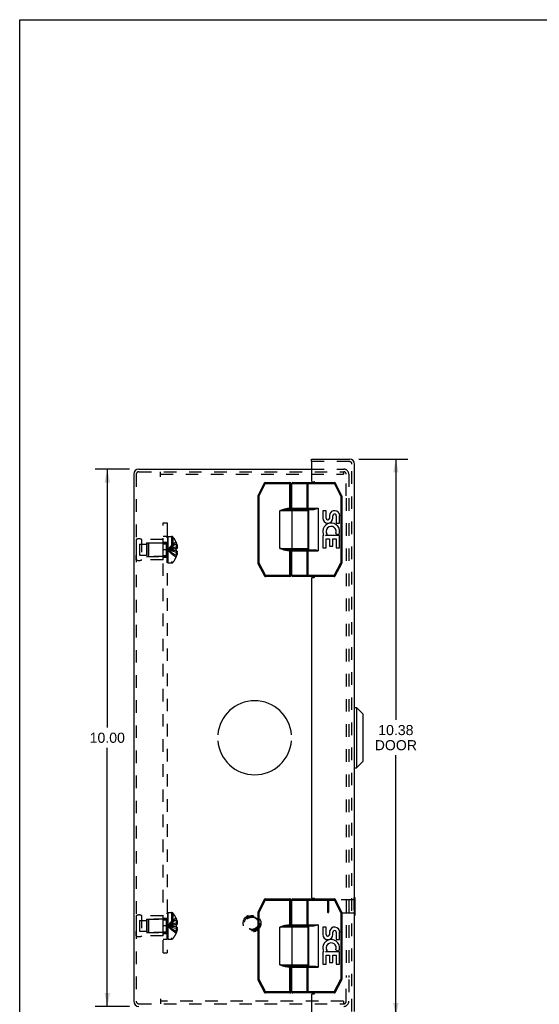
# Model space of a CAD drawing. Header units: inches. Extents: x 0 to 42.5, y 0 to 27.5.
# Tile 9 of 14: x 0 to 9.7, y 9.2 to 27.5. Entities that reach past the tile are written whole.
import ezdxf

# ---------------------------------------------------------------- set-up
doc = ezdxf.new("R2010")
doc.units = ezdxf.units.IN
doc.header["$LTSCALE"] = 2.3375
doc.header["$MEASUREMENT"] = 0
doc.linetypes.add('HIDDEN', pattern=[0.2, 0.1, -0.1])
doc.layers.get('0').update_dxf_attribs({"linetype": 'CONTINUOUS'})
for name, color, linetype in [('DEFAULT_2', 8, 'HIDDEN'), ('DIMENSIONS', 7, 'CONTINUOUS'), ('DOOR_ASSEMBLY', 7, 'CONTINUOUS'), ('OPEN', 7, 'CONTINUOUS'), ('SUBPANEL', 7, 'CONTINUOUS')]:
    doc.layers.add(name, color=color, linetype=linetype)
doc.styles.get("Standard").update_dxf_attribs({"font": 'arial.ttf'})
doc.dimstyles.new('DIMSTYLE_1', dxfattribs={"dimtxt": 0.1875, "dimasz": 0.25, "dimexe": 0.09, "dimexo": 0.07, "dimgap": 0.0375, "dimtad": 0, "dimtih": 1, "dimtoh": 1, "dimzin": 4, "dimdsep": 46, "dimtxsty": 'Standard', "dimblk": '_FILLED', "dimblk1": '_FILLED', "dimblk2": '_FILLED', "dimcen": 0.09, "dimadec": 3, "dimazin": 1, "dimtfac": 1, "dimtdec": 3, "dimtofl": 0, "dimtmove": 0, "dimatfit": 3, "dimldrblk": '_FILLED', "dimfxl": 1, "dimtolj": 1, "dimtzin": 4, "dimarcsym": 0})

# ---------------------------------------------------------------- blocks, each defined once
blk = doc.blocks.new('_FILLED')
at = {"color": 0, "linetype": 'ByBlock'}
blk.add_solid([(0, 0), (-1, 0.2), (-1, -0.2)], dxfattribs=at)
blk = doc.blocks.new('*D10')
at = {"layer": 'DIMENSIONS', "color": 2, "linetype": 'Continuous', "transparency": 16777216}
for p, q in [((6.308, 19.324), (7.221, 19.324)), ((6.996, 19.324), (6.996, 14.467)), ((6.996, 8.949), (6.996, 13.811)), ((6.308, 8.949), (7.221, 8.949))]:
    blk.add_line(p, q, dxfattribs=at)
at = {"layer": 'DIMENSIONS', "color": 2, "linetype": 'Continuous', "transparency": 16777216, "xscale": 0.25, "yscale": 0.25, "zscale": 0.25}
for p, rotation in [((6.996, 19.324), 90), ((6.996, 8.949), 270)]:
    blk.add_blockref('_FILLED', p, dxfattribs=dict(at, rotation=rotation))
at = {"layer": 'DIMENSIONS', "color": 2, "linetype": 'Continuous', "transparency": 16777216, "insert": (6.996, 14.373), "char_height": 0.1875, "width": 0.78485, "attachment_point": 2, "line_spacing_factor": 0.9}
blk.add_mtext('10.38\\PDOOR', dxfattribs=at)
blk = doc.blocks.new('*D16')
at = {"layer": 'DIMENSIONS', "color": 2, "linetype": 'Continuous', "transparency": 16777216}
for p, q in [((2.04, 19.136), (1.404, 19.136)), ((1.629, 19.136), (1.629, 14.324)), ((1.629, 9.136), (1.629, 13.949)), ((2.04, 9.136), (1.404, 9.136))]:
    blk.add_line(p, q, dxfattribs=at)
at = {"layer": 'DIMENSIONS', "color": 2, "linetype": 'Continuous', "transparency": 16777216, "xscale": 0.25, "yscale": 0.25, "zscale": 0.25}
for p, rotation in [((1.629, 19.136), 90), ((1.629, 9.136), 270)]:
    blk.add_blockref('_FILLED', p, dxfattribs=dict(at, rotation=rotation))
at = {"layer": 'DIMENSIONS', "color": 2, "linetype": 'Continuous', "transparency": 16777216, "insert": (1.629, 14.23), "char_height": 0.1875, "width": 0.6552, "attachment_point": 2, "line_spacing_factor": 0.9}
blk.add_mtext('10.00', dxfattribs=at)

msp = doc.modelspace()

# ---------------------------------------------------------------- linework, layer by layer
at = {"color": 7, "linetype": 'Continuous'}
for p, q in [((0, 0), (0, 27.5)), ((0, 27.5), (42.5, 27.5))]:
    msp.add_line(p, q, dxfattribs=at)
at = {"color": 3, "linetype": 'Continuous'}
for p, q in [((2.215, 19.136), (5.429, 19.136)), ((2.12, 19.041), (2.12, 9.231))]:
    msp.add_line(p, q, dxfattribs=at)
for centre, start, end in [((2.215, 19.041), 90, 180), ((2.215, 9.231), 180, 270)]:
    msp.add_arc(centre, 0.0948, start, end, dxfattribs=at)
at = {"layer": 'DEFAULT_2', "color": 8, "linetype": 'HIDDEN'}
for p, q in [((2.215, 19.088), (6.022, 19.088)), ((2.62, 18.993), (2.62, 19.088)), ((5.429, 19.136), (6.026, 19.136)), ((6.022, 19.088), (6.022, 19.04)), ((6.022, 19.088), (6.026, 19.088)), ((2.168, 19.041), (2.168, 9.231)), ((2.62, 19.04), (6.022, 19.04)), ((6.072, 18.636), (6.072, 19.041)), ((6.12, 19.041), (6.12, 18.636)), ((6.072, 18.596), (6.072, 9.676)), ((6.12, 18.596), (6.12, 9.676)), ((2.169, 17.824), (2.168, 17.736)), ((2.169, 17.824), (2.169, 17.448)), ((2.268, 17.824), (2.268, 17.448)), ((2.668, 17.824), (2.268, 17.824)), ((2.668, 17.448), (2.668, 17.824)), ((2.743, 17.39), (2.743, 17.879)), ((2.758, 17.879), (2.743, 17.879)), ((2.758, 17.879), (2.743, 17.879)), ((2.758, 17.874), (2.743, 17.874)), ((2.758, 17.872), (2.743, 17.872)), ((2.758, 17.863), (2.743, 17.863)), ((2.758, 17.844), (2.743, 17.844)), ((2.743, 17.844), (2.758, 17.844)), ((2.758, 17.842), (2.743, 17.842)), ((2.758, 17.84), (2.743, 17.84)), ((2.743, 17.837), (2.758, 17.837)), ((2.743, 17.834), (2.758, 17.834)), ((2.758, 17.828), (2.743, 17.828)), ((2.743, 17.824), (2.758, 17.824)), ((2.743, 17.819), (2.758, 17.819)), ((2.743, 17.816), (2.758, 17.816)), ((2.758, 17.815), (2.743, 17.815)), ((2.743, 17.815), (2.758, 17.815)), ((2.743, 17.79), (2.758, 17.79)), ((2.743, 17.778), (2.758, 17.778)), ((2.758, 17.879), (2.758, 17.39)), ((2.763, 17.39), (2.763, 17.882)), ((2.763, 17.882), (2.825, 17.882)), ((2.825, 17.882), (2.825, 17.39)), ((2.851, 17.87), (2.851, 17.402)), ((2.91, 17.777), (2.909, 17.777)), ((2.909, 17.777), (2.91, 17.776)), ((2.91, 17.776), (2.91, 17.654)), ((2.231, 17.738), (2.231, 17.535)), ((2.231, 17.738), (2.356, 17.738)), ((2.356, 17.761), (2.356, 17.511)), ((2.356, 17.761), (2.668, 17.761)), ((2.388, 17.75), (2.398, 17.76)), ((2.388, 17.75), (2.388, 17.522)), ((2.398, 17.76), (2.398, 17.512)), ((2.726, 17.76), (2.398, 17.76)), ((2.726, 17.76), (2.726, 17.512)), ((2.758, 17.775), (2.743, 17.775)), ((2.758, 17.774), (2.743, 17.774)), ((2.758, 17.77), (2.743, 17.77)), ((2.743, 17.763), (2.758, 17.763)), ((2.743, 17.761), (2.758, 17.761)), ((2.743, 17.76), (2.758, 17.76)), ((2.758, 17.748), (2.743, 17.748)), ((2.758, 17.735), (2.743, 17.735)), ((2.743, 17.719), (2.758, 17.719)), ((2.743, 17.708), (2.758, 17.708)), ((2.743, 17.689), (2.758, 17.689)), ((2.758, 17.683), (2.743, 17.683)), ((2.758, 17.683), (2.743, 17.683)), ((2.743, 17.682), (2.758, 17.682)), ((2.743, 17.682), (2.758, 17.682)), ((2.758, 17.674), (2.743, 17.674)), ((2.758, 17.649), (2.743, 17.649)), ((2.758, 17.639), (2.743, 17.639)), ((2.743, 17.634), (2.758, 17.634)), ((2.743, 17.625), (2.758, 17.625)), ((2.743, 17.605), (2.758, 17.605)), ((2.743, 17.595), (2.758, 17.595)), ((2.773, 17.64), (2.749, 17.636)), ((2.773, 17.64), (2.749, 17.636)), ((2.881, 17.621), (2.852, 17.624)), ((2.91, 17.618), (2.88, 17.621)), ((2.91, 17.654), (2.909, 17.654)), ((2.91, 17.618), (2.909, 17.618)), ((2.91, 17.741), (2.922, 17.741)), ((2.91, 17.686), (2.932, 17.686)), ((2.91, 17.654), (2.922, 17.654)), ((2.91, 17.618), (2.91, 17.497)), ((2.922, 17.618), (2.91, 17.618)), ((2.169, 17.448), (2.168, 17.536)), ((2.231, 17.535), (2.356, 17.535)), ((2.668, 17.448), (2.268, 17.448)), ((2.356, 17.511), (2.668, 17.511)), ((2.388, 17.522), (2.398, 17.512)), ((2.726, 17.512), (2.398, 17.512)), ((2.758, 17.584), (2.743, 17.584)), ((2.758, 17.572), (2.743, 17.572)), ((2.743, 17.549), (2.758, 17.549)), ((2.743, 17.549), (2.758, 17.549)), ((2.758, 17.548), (2.743, 17.548)), ((2.743, 17.544), (2.758, 17.544)), ((2.758, 17.542), (2.743, 17.542)), ((2.758, 17.542), (2.743, 17.542)), ((2.743, 17.527), (2.758, 17.527)), ((2.743, 17.515), (2.758, 17.515)), ((2.758, 17.494), (2.743, 17.494)), ((2.758, 17.481), (2.743, 17.481)), ((2.743, 17.481), (2.758, 17.481)), ((2.743, 17.48), (2.758, 17.48)), ((2.743, 17.479), (2.758, 17.479)), ((2.743, 17.468), (2.758, 17.468)), ((2.758, 17.463), (2.743, 17.463)), ((2.758, 17.462), (2.743, 17.462)), ((2.758, 17.46), (2.743, 17.46)), ((2.743, 17.456), (2.758, 17.456)), ((2.743, 17.442), (2.758, 17.442)), ((2.743, 17.442), (2.758, 17.442)), ((2.743, 17.438), (2.758, 17.438)), ((2.743, 17.437), (2.758, 17.437)), ((2.743, 17.429), (2.758, 17.429)), ((2.758, 17.429), (2.743, 17.429)), ((2.758, 17.417), (2.743, 17.417)), ((2.758, 17.411), (2.743, 17.411)), ((2.91, 17.497), (2.909, 17.496)), ((2.909, 17.496), (2.91, 17.496)), ((2.91, 17.587), (2.932, 17.587)), ((2.91, 17.532), (2.922, 17.532)), ((2.758, 17.407), (2.743, 17.407)), ((2.758, 17.406), (2.743, 17.406)), ((2.758, 17.4), (2.743, 17.4)), ((2.758, 17.391), (2.743, 17.391)), ((2.758, 17.39), (2.743, 17.39)), ((2.763, 17.39), (2.825, 17.39)), ((2.169, 10.824), (2.168, 10.736)), ((2.169, 10.824), (2.169, 10.448)), ((2.668, 10.824), (2.268, 10.824)), ((2.268, 10.824), (2.268, 10.448)), ((2.668, 10.448), (2.668, 10.824)), ((2.758, 10.879), (2.743, 10.879)), ((2.758, 10.879), (2.743, 10.879)), ((2.743, 10.39), (2.743, 10.879)), ((2.758, 10.874), (2.743, 10.874)), ((2.758, 10.872), (2.743, 10.872)), ((2.758, 10.863), (2.743, 10.863)), ((2.758, 10.844), (2.743, 10.844)), ((2.743, 10.844), (2.758, 10.844)), ((2.758, 10.842), (2.743, 10.842)), ((2.758, 10.84), (2.743, 10.84)), ((2.743, 10.837), (2.758, 10.837)), ((2.743, 10.834), (2.758, 10.834)), ((2.758, 10.828), (2.743, 10.828)), ((2.743, 10.824), (2.758, 10.824)), ((2.743, 10.819), (2.758, 10.819)), ((2.743, 10.816), (2.758, 10.816)), ((2.758, 10.815), (2.743, 10.815)), ((2.743, 10.815), (2.758, 10.815)), ((2.758, 10.879), (2.758, 10.39)), ((2.763, 10.882), (2.825, 10.882)), ((2.763, 10.39), (2.763, 10.882)), ((2.825, 10.882), (2.825, 10.39)), ((2.851, 10.87), (2.851, 10.402)), ((2.231, 10.738), (2.356, 10.738)), ((2.231, 10.738), (2.231, 10.535)), ((2.356, 10.761), (2.668, 10.761)), ((2.356, 10.761), (2.356, 10.511)), ((2.388, 10.75), (2.398, 10.76)), ((2.388, 10.75), (2.388, 10.522)), ((2.726, 10.76), (2.398, 10.76)), ((2.398, 10.76), (2.398, 10.512)), ((2.726, 10.76), (2.726, 10.512)), ((2.743, 10.79), (2.758, 10.79)), ((2.743, 10.778), (2.758, 10.778)), ((2.758, 10.775), (2.743, 10.775)), ((2.758, 10.774), (2.743, 10.774)), ((2.758, 10.77), (2.743, 10.77)), ((2.743, 10.763), (2.758, 10.763)), ((2.743, 10.761), (2.758, 10.761)), ((2.743, 10.76), (2.758, 10.76)), ((2.758, 10.748), (2.743, 10.748)), ((2.758, 10.735), (2.743, 10.735)), ((2.743, 10.719), (2.758, 10.719)), ((2.743, 10.708), (2.758, 10.708)), ((2.743, 10.689), (2.758, 10.689)), ((2.758, 10.683), (2.743, 10.683)), ((2.758, 10.683), (2.743, 10.683)), ((2.743, 10.682), (2.758, 10.682)), ((2.743, 10.682), (2.758, 10.682)), ((2.758, 10.674), (2.743, 10.674)), ((2.758, 10.649), (2.743, 10.649)), ((2.758, 10.639), (2.743, 10.639)), ((2.743, 10.634), (2.758, 10.634)), ((2.773, 10.64), (2.749, 10.636)), ((2.773, 10.64), (2.749, 10.636)), ((2.91, 10.776), (2.909, 10.777)), ((2.91, 10.777), (2.909, 10.777)), ((2.91, 10.654), (2.909, 10.654)), ((2.91, 10.776), (2.91, 10.654)), ((2.91, 10.741), (2.922, 10.741)), ((2.91, 10.686), (2.932, 10.686)), ((2.91, 10.654), (2.922, 10.654)), ((2.169, 10.448), (2.168, 10.536)), ((2.231, 10.535), (2.356, 10.535)), ((2.668, 10.448), (2.268, 10.448)), ((2.356, 10.511), (2.668, 10.511)), ((2.388, 10.522), (2.398, 10.512)), ((2.726, 10.512), (2.398, 10.512)), ((2.743, 10.625), (2.758, 10.625)), ((2.743, 10.605), (2.758, 10.605)), ((2.743, 10.595), (2.758, 10.595)), ((2.758, 10.584), (2.743, 10.584)), ((2.758, 10.572), (2.743, 10.572)), ((2.743, 10.549), (2.758, 10.549)), ((2.743, 10.549), (2.758, 10.549)), ((2.758, 10.548), (2.743, 10.548)), ((2.743, 10.544), (2.758, 10.544)), ((2.758, 10.542), (2.743, 10.542)), ((2.758, 10.542), (2.743, 10.542)), ((2.743, 10.527), (2.758, 10.527)), ((2.743, 10.515), (2.758, 10.515)), ((2.758, 10.494), (2.743, 10.494)), ((2.758, 10.481), (2.743, 10.481)), ((2.743, 10.481), (2.758, 10.481)), ((2.743, 10.48), (2.758, 10.48)), ((2.743, 10.479), (2.758, 10.479)), ((2.743, 10.468), (2.758, 10.468)), ((2.758, 10.463), (2.743, 10.463)), ((2.758, 10.462), (2.743, 10.462)), ((2.758, 10.46), (2.743, 10.46)), ((2.743, 10.456), (2.758, 10.456)), ((2.881, 10.621), (2.852, 10.624)), ((2.91, 10.618), (2.88, 10.621)), ((2.91, 10.618), (2.909, 10.618)), ((2.91, 10.497), (2.909, 10.496)), ((2.909, 10.496), (2.91, 10.496)), ((2.922, 10.618), (2.91, 10.618)), ((2.91, 10.618), (2.91, 10.497)), ((2.91, 10.587), (2.932, 10.587)), ((2.91, 10.532), (2.922, 10.532)), ((2.743, 10.442), (2.758, 10.442)), ((2.743, 10.442), (2.758, 10.442)), ((2.743, 10.438), (2.758, 10.438)), ((2.743, 10.437), (2.758, 10.437)), ((2.743, 10.429), (2.758, 10.429)), ((2.758, 10.429), (2.743, 10.429)), ((2.758, 10.417), (2.743, 10.417)), ((2.758, 10.411), (2.743, 10.411)), ((2.758, 10.407), (2.743, 10.407)), ((2.758, 10.406), (2.743, 10.406)), ((2.758, 10.4), (2.743, 10.4)), ((2.758, 10.391), (2.743, 10.391)), ((2.758, 10.39), (2.743, 10.39)), ((2.763, 10.39), (2.825, 10.39)), ((6.072, 9.231), (6.072, 9.636)), ((6.12, 9.636), (6.12, 9.231)), ((2.215, 9.184), (6.022, 9.184)), ((2.62, 9.279), (2.62, 9.184)), ((6.022, 9.232), (2.62, 9.232)), ((6.022, 9.232), (6.022, 9.184)), ((6.022, 9.184), (6.026, 9.184))]:
    msp.add_line(p, q, dxfattribs=at)
for points in [[(2.909, 17.777), (2.88, 17.757), (2.852, 17.736), (2.825, 17.713), (2.799, 17.689), (2.773, 17.663), (2.749, 17.636)], [(2.91, 17.741), (2.881, 17.726), (2.853, 17.71), (2.825, 17.693), (2.799, 17.676), (2.773, 17.656), (2.749, 17.636)], [(2.91, 17.686), (2.881, 17.679), (2.853, 17.671), (2.825, 17.663), (2.799, 17.655), (2.773, 17.646), (2.749, 17.636)], [(2.909, 17.496), (2.88, 17.516), (2.852, 17.537), (2.825, 17.559), (2.799, 17.584), (2.773, 17.609), (2.749, 17.636)], [(2.91, 17.532), (2.881, 17.546), (2.853, 17.562), (2.825, 17.579), (2.799, 17.597), (2.773, 17.616), (2.749, 17.636)], [(2.853, 17.623), (2.825, 17.626), (2.799, 17.63), (2.773, 17.633), (2.749, 17.636)], [(2.825, 17.626), (2.799, 17.629), (2.773, 17.633), (2.749, 17.636)], [(2.91, 17.587), (2.881, 17.594), (2.853, 17.601), (2.825, 17.609), (2.799, 17.618), (2.773, 17.627), (2.749, 17.636)], [(2.91, 17.654), (2.881, 17.652), (2.853, 17.649), (2.825, 17.646), (2.799, 17.643), (2.773, 17.64)], [(2.909, 17.654), (2.88, 17.652), (2.852, 17.649), (2.825, 17.646), (2.799, 17.643)], [(2.91, 17.636), (2.91, 17.639), (2.91, 17.642), (2.91, 17.645), (2.91, 17.648), (2.909, 17.651), (2.909, 17.654)], [(2.909, 17.618), (2.909, 17.621), (2.91, 17.624), (2.91, 17.627), (2.91, 17.63), (2.91, 17.633), (2.91, 17.636)], [(2.922, 17.741), (2.924, 17.734), (2.926, 17.727), (2.927, 17.72), (2.928, 17.713), (2.93, 17.706), (2.93, 17.699), (2.931, 17.693), (2.932, 17.686)], [(2.932, 17.686), (2.931, 17.683), (2.931, 17.68), (2.93, 17.677), (2.929, 17.674), (2.929, 17.671), (2.928, 17.668), (2.927, 17.665), (2.925, 17.661), (2.924, 17.658), (2.922, 17.654)], [(2.922, 17.618), (2.924, 17.615), (2.925, 17.611), (2.927, 17.608), (2.928, 17.605), (2.929, 17.602), (2.929, 17.599), (2.93, 17.596), (2.931, 17.593), (2.931, 17.59), (2.932, 17.587)], [(2.932, 17.587), (2.931, 17.58), (2.93, 17.573), (2.93, 17.566), (2.928, 17.559), (2.927, 17.553), (2.926, 17.546), (2.924, 17.539), (2.922, 17.532)], [(2.909, 10.777), (2.88, 10.757), (2.852, 10.736), (2.825, 10.713), (2.799, 10.689), (2.773, 10.663), (2.749, 10.636)], [(2.91, 10.741), (2.881, 10.726), (2.853, 10.71), (2.825, 10.693), (2.799, 10.676), (2.773, 10.656), (2.749, 10.636)], [(2.91, 10.686), (2.881, 10.679), (2.853, 10.671), (2.825, 10.663), (2.799, 10.655), (2.773, 10.646), (2.749, 10.636)], [(2.91, 10.587), (2.881, 10.594), (2.853, 10.601), (2.825, 10.609), (2.799, 10.618), (2.773, 10.627), (2.749, 10.636)], [(2.91, 10.532), (2.881, 10.546), (2.853, 10.562), (2.825, 10.579), (2.799, 10.597), (2.773, 10.616), (2.749, 10.636)], [(2.909, 10.496), (2.88, 10.516), (2.852, 10.537), (2.825, 10.559), (2.799, 10.584), (2.773, 10.609), (2.749, 10.636)], [(2.853, 10.623), (2.825, 10.626), (2.799, 10.63), (2.773, 10.633), (2.749, 10.636)], [(2.825, 10.626), (2.799, 10.629), (2.773, 10.633), (2.749, 10.636)], [(2.91, 10.654), (2.881, 10.652), (2.853, 10.649), (2.825, 10.646), (2.799, 10.643), (2.773, 10.64)], [(2.909, 10.654), (2.88, 10.652), (2.852, 10.649), (2.825, 10.646), (2.799, 10.643)], [(2.909, 10.654), (2.909, 10.651), (2.91, 10.648), (2.91, 10.645), (2.91, 10.642), (2.91, 10.639), (2.91, 10.636)], [(2.91, 10.636), (2.91, 10.633), (2.91, 10.63), (2.91, 10.627), (2.91, 10.624), (2.909, 10.621), (2.909, 10.618)], [(2.922, 10.741), (2.924, 10.734), (2.926, 10.727), (2.927, 10.72), (2.928, 10.713), (2.93, 10.706), (2.93, 10.699), (2.931, 10.693), (2.932, 10.686)], [(2.932, 10.686), (2.931, 10.683), (2.931, 10.68), (2.93, 10.677), (2.929, 10.674), (2.929, 10.671), (2.928, 10.668), (2.927, 10.665), (2.925, 10.661), (2.924, 10.658), (2.922, 10.654)], [(2.922, 10.618), (2.924, 10.615), (2.925, 10.611), (2.927, 10.608), (2.928, 10.605), (2.929, 10.602), (2.929, 10.599), (2.93, 10.596), (2.931, 10.593), (2.931, 10.59), (2.932, 10.587)], [(2.932, 10.587), (2.931, 10.58), (2.93, 10.573), (2.93, 10.566), (2.928, 10.559), (2.927, 10.553), (2.926, 10.546), (2.924, 10.539), (2.922, 10.532)]]:
    msp.add_lwpolyline(points, dxfattribs=at)
for radius in [0.164, 0.142, 0.124, 0.114]:
    msp.add_circle((4.322, 10.684), radius, dxfattribs=at)
for centre, radius, start, end in [((2.215, 19.041), 0.0468, 90, 180), ((6.026, 19.041), 0.0948, 0, 90), ((6.026, 19.041), 0.0468, 0, 90), ((2.219, 17.738), 0.1, 60.0508, 119.9492), ((2.726, 17.797), 0.0372, 329.9503, 360), ((2.825, 17.847), 0.035, 40.9334, 90), ((2.581, 17.636), 0.357, 23.1903, 40.9334), ((2.581, 17.636), 0.357, 17.0407, 23.0017), ((2.726, 17.797), 0.0372, 270, 297.5399), ((2.219, 17.535), 0.1, 240.0508, 299.9492), ((2.726, 17.475), 0.0372, 62.4601, 90), ((2.726, 17.475), 0.0372, 0, 30.0497), ((2.581, 17.636), 0.357, 319.0666, 336.8097), ((2.581, 17.636), 0.357, 336.9983, 342.9593), ((2.825, 17.425), 0.035, 270, 319.0666), ((2.219, 10.738), 0.1, 60.0508, 119.9492), ((2.825, 10.847), 0.035, 40.9334, 90), ((2.581, 10.636), 0.357, 23.1903, 40.9334), ((2.726, 10.797), 0.0372, 270, 297.5399), ((2.726, 10.797), 0.0372, 329.9503, 360), ((2.581, 10.636), 0.357, 17.0407, 23.0017), ((2.219, 10.535), 0.1, 240.0508, 299.9492), ((2.726, 10.475), 0.0372, 62.4601, 90), ((2.726, 10.475), 0.0372, 0, 30.0497), ((2.581, 10.636), 0.357, 319.0666, 336.8097), ((2.581, 10.636), 0.357, 336.9983, 342.9593), ((2.825, 10.425), 0.035, 270, 319.0666), ((2.215, 9.231), 0.0468, 180, 270), ((6.026, 9.231), 0.0948, 270, 360), ((6.026, 9.231), 0.0468, 270, 360)]:
    msp.add_arc(centre, radius, start, end, dxfattribs=at)
at = {"layer": 'DOOR_ASSEMBLY', "color": 7, "linetype": 'Continuous'}
for p, q in [((5.429, 19.276), (5.429, 19.324)), ((5.444, 19.276), (5.429, 19.276)), ((4.546, 18.875), (4.429, 18.64)), ((4.546, 18.875), (4.564, 18.866)), ((4.564, 18.866), (4.564, 18.886)), ((4.564, 18.886), (5.027, 18.886)), ((5.027, 18.381), (5.027, 18.886)), ((5.082, 18.886), (5.856, 18.886)), ((5.364, 18.386), (5.364, 18.886)), ((5.856, 18.886), (5.856, 18.866)), ((5.856, 18.866), (5.874, 18.875)), ((5.991, 18.64), (5.874, 18.875)), ((4.564, 18.866), (4.446, 18.632)), ((4.564, 18.866), (5.047, 18.866)), ((5.047, 18.401), (5.047, 18.866)), ((5.062, 18.406), (5.062, 18.866)), ((5.062, 18.866), (5.856, 18.866)), ((5.348, 18.406), (5.348, 18.866)), ((5.973, 18.632), (5.856, 18.866)), ((4.426, 18.632), (4.426, 17.391)), ((4.426, 18.632), (4.446, 18.632)), ((4.446, 18.632), (4.429, 18.64)), ((4.446, 18.632), (4.446, 17.391)), ((5.991, 18.64), (5.973, 18.632)), ((5.973, 18.632), (5.973, 17.391)), ((5.973, 18.632), (5.993, 18.632)), ((5.993, 18.632), (5.993, 17.391)), ((4.837, 17.661), (4.837, 18.361)), ((5.367, 18.361), (4.837, 18.361)), ((4.979, 18.381), (4.979, 18.401)), ((5.047, 18.401), (4.979, 18.401)), ((5.347, 18.381), (4.979, 18.381)), ((5.062, 18.406), (5.554, 18.406)), ((5.066, 17.661), (5.066, 18.361)), ((5.082, 18.386), (5.472, 18.386)), ((5.132, 18.381), (5.132, 18.386)), ((5.288, 18.381), (5.288, 18.386)), ((5.367, 17.661), (5.367, 18.361)), ((5.374, 18.386), (5.374, 17.636)), ((5.554, 18.406), (5.554, 17.616)), ((5.636, 18.362), (5.636, 18.226)), ((5.699, 18.362), (5.636, 18.362)), ((5.699, 18.226), (5.699, 18.362)), ((5.764, 18.288), (5.764, 18.219)), ((5.825, 18.226), (5.825, 18.268)), ((5.888, 18.268), (5.888, 18.131)), ((5.951, 18.131), (5.951, 18.268)), ((5.888, 18.131), (5.951, 18.131)), ((5.636, 17.901), (5.636, 17.67)), ((5.655, 17.901), (5.636, 17.901)), ((5.689, 17.901), (5.716, 17.92)), ((5.951, 17.901), (5.689, 17.901)), ((5.699, 17.67), (5.699, 17.838)), ((5.699, 17.838), (5.764, 17.838)), ((5.764, 17.838), (5.764, 17.702)), ((5.825, 17.702), (5.825, 17.838)), ((5.825, 17.838), (5.888, 17.838)), ((5.88, 17.937), (5.938, 17.912)), ((5.888, 17.838), (5.888, 17.67)), ((5.951, 17.67), (5.951, 17.901)), ((4.837, 17.661), (5.367, 17.661)), ((4.856, 17.658), (4.837, 17.661)), ((4.979, 17.621), (4.979, 17.641)), ((4.979, 17.641), (5.347, 17.641)), ((4.979, 17.621), (5.047, 17.621)), ((5.027, 17.136), (5.027, 17.641)), ((5.047, 17.156), (5.047, 17.621)), ((5.062, 17.156), (5.062, 17.616)), ((5.062, 17.616), (5.554, 17.616)), ((5.082, 17.636), (5.472, 17.636)), ((5.132, 17.636), (5.132, 17.641)), ((5.288, 17.636), (5.288, 17.641)), ((5.348, 17.156), (5.348, 17.616)), ((5.364, 17.136), (5.364, 17.636)), ((5.636, 17.67), (5.699, 17.67)), ((5.764, 17.702), (5.825, 17.702)), ((5.888, 17.67), (5.951, 17.67)), ((4.446, 17.391), (4.426, 17.391)), ((4.429, 17.382), (4.446, 17.391)), ((4.429, 17.382), (4.551, 17.147)), ((4.446, 17.391), (4.569, 17.156)), ((5.851, 17.156), (5.973, 17.391)), ((5.869, 17.147), (5.991, 17.382)), ((5.993, 17.391), (5.973, 17.391)), ((5.973, 17.391), (5.991, 17.382)), ((4.569, 17.156), (4.551, 17.147)), ((4.569, 17.136), (4.569, 17.156)), ((5.047, 17.156), (4.569, 17.156)), ((5.027, 17.136), (4.569, 17.136)), ((5.851, 17.156), (5.062, 17.156)), ((5.851, 17.136), (5.082, 17.136)), ((5.851, 17.156), (5.851, 17.136)), ((5.869, 17.147), (5.851, 17.156)), ((6.227, 14.699), (6.265, 14.699)), ((6.383, 14.581), (6.265, 14.699)), ((6.265, 14.699), (6.265, 13.574)), ((6.383, 14.581), (6.383, 13.692)), ((6.227, 13.574), (6.265, 13.574)), ((6.383, 13.692), (6.265, 13.574)), ((4.546, 11.125), (4.429, 10.89)), ((4.564, 11.116), (4.446, 10.882)), ((4.546, 11.125), (4.564, 11.116)), ((4.564, 11.136), (5.027, 11.136)), ((4.564, 11.116), (4.564, 11.136)), ((4.564, 11.116), (5.047, 11.116)), ((5.027, 10.631), (5.027, 11.136)), ((5.047, 10.651), (5.047, 11.116)), ((5.062, 11.116), (5.856, 11.116)), ((5.062, 10.656), (5.062, 11.116)), ((5.082, 11.136), (5.856, 11.136)), ((5.348, 10.656), (5.348, 11.116)), ((5.364, 10.636), (5.364, 11.136)), ((5.856, 11.136), (5.856, 11.116)), ((5.856, 11.116), (5.874, 11.125)), ((5.973, 10.882), (5.856, 11.116)), ((5.991, 10.89), (5.874, 11.125)), ((6.231, 11.165), (6.227, 11.165)), ((6.231, 11.165), (6.231, 10.828)), ((4.426, 10.882), (4.446, 10.882)), ((4.426, 10.882), (4.426, 9.641)), ((4.446, 10.882), (4.429, 10.89)), ((4.446, 10.882), (4.446, 9.641)), ((5.991, 10.89), (5.973, 10.882)), ((5.973, 10.882), (5.993, 10.882)), ((5.973, 10.882), (5.973, 9.641)), ((5.993, 10.882), (5.993, 9.641)), ((6.231, 10.828), (6.227, 10.828)), ((5.047, 10.651), (4.979, 10.651)), ((4.979, 10.631), (4.979, 10.651)), ((5.347, 10.631), (4.979, 10.631)), ((5.062, 10.656), (5.554, 10.656)), ((5.082, 10.636), (5.472, 10.636)), ((5.132, 10.631), (5.132, 10.636)), ((5.288, 10.631), (5.288, 10.636)), ((5.374, 10.636), (5.374, 9.886)), ((5.554, 10.656), (5.554, 9.866)), ((5.367, 10.611), (4.837, 10.611)), ((4.837, 9.911), (4.837, 10.611)), ((5.066, 9.911), (5.066, 10.611)), ((5.367, 9.911), (5.367, 10.611)), ((5.699, 10.612), (5.636, 10.612)), ((5.636, 10.612), (5.636, 10.476)), ((5.699, 10.476), (5.699, 10.612)), ((5.764, 10.538), (5.764, 10.469)), ((5.825, 10.476), (5.825, 10.518)), ((5.888, 10.518), (5.888, 10.381)), ((5.951, 10.381), (5.951, 10.518)), ((5.888, 10.381), (5.951, 10.381)), ((5.655, 10.151), (5.636, 10.151)), ((5.636, 10.151), (5.636, 9.92)), ((5.689, 10.151), (5.716, 10.17)), ((5.951, 10.151), (5.689, 10.151)), ((5.699, 10.088), (5.764, 10.088)), ((5.699, 9.92), (5.699, 10.088)), ((5.764, 10.088), (5.764, 9.952)), ((5.825, 10.088), (5.888, 10.088)), ((5.825, 9.952), (5.825, 10.088)), ((5.88, 10.187), (5.938, 10.162)), ((5.888, 10.088), (5.888, 9.92)), ((5.951, 9.92), (5.951, 10.151)), ((4.837, 9.911), (5.367, 9.911)), ((4.856, 9.908), (4.837, 9.911)), ((5.636, 9.92), (5.699, 9.92)), ((5.764, 9.952), (5.825, 9.952)), ((5.888, 9.92), (5.951, 9.92)), ((4.979, 9.891), (5.347, 9.891)), ((4.979, 9.871), (4.979, 9.891)), ((4.979, 9.871), (5.047, 9.871)), ((5.027, 9.386), (5.027, 9.891)), ((5.047, 9.406), (5.047, 9.871)), ((5.062, 9.866), (5.554, 9.866)), ((5.062, 9.406), (5.062, 9.866)), ((5.082, 9.886), (5.472, 9.886)), ((5.132, 9.886), (5.132, 9.891)), ((5.288, 9.886), (5.288, 9.891)), ((5.348, 9.406), (5.348, 9.866)), ((5.364, 9.386), (5.364, 9.886)), ((4.446, 9.641), (4.426, 9.641)), ((4.429, 9.632), (4.446, 9.641)), ((4.429, 9.632), (4.551, 9.397)), ((4.446, 9.641), (4.569, 9.406)), ((5.851, 9.406), (5.973, 9.641)), ((5.869, 9.397), (5.991, 9.632)), ((5.993, 9.641), (5.973, 9.641)), ((5.973, 9.641), (5.991, 9.632)), ((4.569, 9.406), (4.551, 9.397)), ((5.047, 9.406), (4.569, 9.406)), ((4.569, 9.386), (4.569, 9.406)), ((5.027, 9.386), (4.569, 9.386)), ((5.851, 9.406), (5.062, 9.406)), ((5.851, 9.386), (5.082, 9.386)), ((5.869, 9.397), (5.851, 9.406)), ((5.851, 9.406), (5.851, 9.386))]:
    msp.add_line(p, q, dxfattribs=at)
at = {"layer": 'DOOR_ASSEMBLY', "color": 3, "linetype": 'Continuous'}
for p, q in [((5.429, 19.324), (6.133, 19.324)), ((5.429, 19.261), (5.429, 18.916)), ((6.227, 9.044), (6.227, 19.229)), ((5.444, 18.901), (5.475, 18.901)), ((5.429, 17.106), (5.429, 11.166)), ((5.444, 17.121), (5.475, 17.121)), ((5.444, 11.151), (5.475, 11.151)), ((5.429, 9.356), (5.429, 9.012)), ((5.444, 9.371), (5.475, 9.371))]:
    msp.add_line(p, q, dxfattribs=at)
at = {"layer": 'DOOR_ASSEMBLY', "color": 8, "linetype": 'HIDDEN'}
for p, q in [((6.133, 19.276), (5.444, 19.276)), ((6.179, 9.044), (6.179, 19.229)), ((5.731, 11.111), (5.741, 11.121)), ((5.731, 10.883), (5.731, 11.111)), ((6.213, 11.121), (5.741, 11.121)), ((5.741, 11.121), (5.741, 10.873)), ((6.227, 11.165), (6.213, 11.165)), ((6.213, 11.165), (6.213, 10.828)), ((5.731, 10.883), (5.741, 10.873)), ((6.213, 10.873), (5.741, 10.873)), ((6.227, 10.828), (6.213, 10.828))]:
    msp.add_line(p, q, dxfattribs=at)
at = {"layer": 'DOOR_ASSEMBLY', "color": 7, "linetype": 'Continuous'}
for points in [[(5.332, 18.886), (5.335, 18.886), (5.337, 18.885), (5.339, 18.884), (5.341, 18.882), (5.343, 18.88), (5.345, 18.878), (5.346, 18.875), (5.347, 18.872), (5.348, 18.869), (5.348, 18.866)], [(4.837, 18.361), (4.844, 18.364), (4.85, 18.366), (4.856, 18.369), (4.862, 18.371), (4.868, 18.374), (4.874, 18.376), (4.88, 18.379), (4.887, 18.381)], [(4.837, 18.361), (4.851, 18.364), (4.857, 18.365), (4.864, 18.366), (4.87, 18.367), (4.877, 18.369), (4.884, 18.37), (4.891, 18.371)], [(4.887, 18.381), (4.896, 18.384), (4.905, 18.387), (4.914, 18.39), (4.922, 18.393), (4.93, 18.395), (4.938, 18.396), (4.945, 18.398), (4.953, 18.399), (4.96, 18.4), (4.966, 18.401), (4.973, 18.401), (4.979, 18.401)], [(4.891, 18.371), (4.9, 18.373), (4.909, 18.374), (4.918, 18.376), (4.926, 18.377), (4.934, 18.378), (4.942, 18.379), (4.949, 18.38), (4.955, 18.38), (4.962, 18.381), (4.968, 18.381), (4.973, 18.381), (4.979, 18.381)], [(5.066, 18.361), (5.066, 18.364), (5.067, 18.367), (5.068, 18.37), (5.069, 18.373), (5.071, 18.375), (5.073, 18.377), (5.076, 18.379), (5.079, 18.38), (5.081, 18.381), (5.084, 18.381)], [(5.348, 18.406), (5.348, 18.403), (5.347, 18.4), (5.346, 18.397), (5.345, 18.394), (5.343, 18.392), (5.341, 18.39), (5.339, 18.388), (5.337, 18.387), (5.335, 18.386), (5.332, 18.386)], [(5.554, 18.406), (5.544, 18.403), (5.534, 18.4), (5.525, 18.397), (5.516, 18.394), (5.508, 18.392), (5.5, 18.39), (5.492, 18.388), (5.485, 18.387), (5.478, 18.386), (5.472, 18.386)], [(4.887, 17.641), (4.879, 17.644), (4.871, 17.647), (4.863, 17.651), (4.855, 17.654), (4.846, 17.658), (4.837, 17.661)], [(4.891, 17.651), (4.882, 17.653), (4.874, 17.654), (4.865, 17.656), (4.856, 17.658)], [(4.979, 17.621), (4.972, 17.621), (4.965, 17.622), (4.958, 17.623), (4.951, 17.624), (4.944, 17.625), (4.936, 17.626), (4.928, 17.628), (4.92, 17.63), (4.912, 17.633), (4.904, 17.635), (4.896, 17.638), (4.887, 17.641)], [(4.979, 17.641), (4.973, 17.641), (4.967, 17.642), (4.961, 17.642), (4.954, 17.642), (4.947, 17.643), (4.94, 17.644), (4.932, 17.645), (4.925, 17.646), (4.917, 17.647), (4.909, 17.648), (4.9, 17.65), (4.891, 17.651)], [(5.066, 17.661), (5.066, 17.658), (5.067, 17.655), (5.068, 17.652), (5.069, 17.649), (5.071, 17.647), (5.073, 17.645), (5.076, 17.643), (5.079, 17.642), (5.081, 17.641), (5.084, 17.641)], [(5.332, 17.636), (5.335, 17.636), (5.337, 17.635), (5.339, 17.634), (5.341, 17.632), (5.343, 17.63), (5.345, 17.628), (5.346, 17.625), (5.347, 17.622), (5.348, 17.619), (5.348, 17.616)], [(5.472, 17.636), (5.478, 17.636), (5.485, 17.635), (5.492, 17.634), (5.5, 17.633), (5.508, 17.631), (5.516, 17.628), (5.525, 17.626), (5.534, 17.623), (5.544, 17.62), (5.554, 17.616)], [(5.348, 17.156), (5.348, 17.153), (5.347, 17.15), (5.346, 17.147), (5.345, 17.144), (5.343, 17.142), (5.341, 17.14), (5.339, 17.138), (5.337, 17.137), (5.335, 17.136), (5.332, 17.136)], [(5.332, 11.136), (5.335, 11.136), (5.337, 11.135), (5.339, 11.134), (5.341, 11.132), (5.343, 11.13), (5.345, 11.128), (5.346, 11.125), (5.347, 11.122), (5.348, 11.119), (5.348, 11.116)], [(4.837, 10.611), (4.844, 10.614), (4.85, 10.616), (4.856, 10.619), (4.862, 10.621), (4.868, 10.624), (4.874, 10.626), (4.88, 10.629), (4.887, 10.631)], [(4.887, 10.631), (4.896, 10.634), (4.905, 10.637), (4.914, 10.64), (4.922, 10.643), (4.93, 10.645), (4.938, 10.646), (4.945, 10.648), (4.953, 10.649), (4.96, 10.65), (4.966, 10.651), (4.973, 10.651), (4.979, 10.651)], [(4.891, 10.621), (4.9, 10.623), (4.909, 10.624), (4.918, 10.626), (4.926, 10.627), (4.934, 10.628), (4.942, 10.629), (4.949, 10.63), (4.955, 10.63), (4.962, 10.631), (4.968, 10.631), (4.973, 10.631), (4.979, 10.631)], [(5.066, 10.611), (5.066, 10.614), (5.067, 10.617), (5.068, 10.62), (5.069, 10.623), (5.071, 10.625), (5.073, 10.627), (5.076, 10.629), (5.079, 10.63), (5.081, 10.631), (5.084, 10.631)], [(5.348, 10.656), (5.348, 10.653), (5.347, 10.65), (5.346, 10.647), (5.345, 10.644), (5.343, 10.642), (5.341, 10.64), (5.339, 10.638), (5.337, 10.637), (5.335, 10.636), (5.332, 10.636)], [(5.554, 10.656), (5.544, 10.653), (5.534, 10.65), (5.525, 10.647), (5.516, 10.644), (5.508, 10.642), (5.5, 10.64), (5.492, 10.638), (5.485, 10.637), (5.478, 10.636), (5.472, 10.636)], [(4.837, 10.611), (4.851, 10.614), (4.857, 10.615), (4.864, 10.616), (4.87, 10.617), (4.877, 10.619), (4.884, 10.62), (4.891, 10.621)], [(4.887, 9.891), (4.879, 9.894), (4.871, 9.897), (4.863, 9.901), (4.855, 9.904), (4.846, 9.908), (4.837, 9.911)], [(4.891, 9.901), (4.882, 9.903), (4.874, 9.904), (4.865, 9.906), (4.856, 9.908)], [(4.979, 9.891), (4.973, 9.891), (4.967, 9.892), (4.961, 9.892), (4.954, 9.892), (4.947, 9.893), (4.94, 9.894), (4.932, 9.895), (4.925, 9.896), (4.917, 9.897), (4.909, 9.898), (4.9, 9.9), (4.891, 9.901)], [(5.066, 9.911), (5.066, 9.908), (5.067, 9.905), (5.068, 9.902), (5.069, 9.899), (5.071, 9.897), (5.073, 9.895), (5.076, 9.893), (5.079, 9.892), (5.081, 9.891), (5.084, 9.891)], [(4.979, 9.871), (4.972, 9.871), (4.965, 9.872), (4.958, 9.873), (4.951, 9.874), (4.944, 9.875), (4.936, 9.876), (4.928, 9.878), (4.92, 9.88), (4.912, 9.883), (4.904, 9.885), (4.896, 9.888), (4.887, 9.891)], [(5.332, 9.886), (5.335, 9.886), (5.337, 9.885), (5.339, 9.884), (5.341, 9.882), (5.343, 9.88), (5.345, 9.878), (5.346, 9.875), (5.347, 9.872), (5.348, 9.869), (5.348, 9.866)], [(5.472, 9.886), (5.478, 9.886), (5.485, 9.885), (5.492, 9.884), (5.5, 9.883), (5.508, 9.881), (5.516, 9.878), (5.525, 9.876), (5.534, 9.873), (5.544, 9.87), (5.554, 9.866)], [(5.348, 9.406), (5.348, 9.403), (5.347, 9.4), (5.346, 9.397), (5.345, 9.394), (5.343, 9.392), (5.341, 9.39), (5.339, 9.388), (5.337, 9.387), (5.335, 9.386), (5.332, 9.386)]]:
    msp.add_lwpolyline(points, dxfattribs=at)
at = {"layer": 'DOOR_ASSEMBLY', "color": 3, "linetype": 'Continuous'}
for centre, radius, start, end in [((5.444, 19.261), 0.015, 90, 180), ((6.133, 19.229), 0.0948, 0, 90), ((5.444, 18.916), 0.015, 180, 270), ((5.475, 18.886), 0.015, 0, 90), ((5.444, 17.106), 0.015, 90, 180), ((5.475, 17.136), 0.015, 270, 360), ((5.444, 11.166), 0.015, 180, 270), ((5.475, 11.136), 0.015, 0, 90), ((5.444, 9.356), 0.015, 90, 180), ((5.475, 9.386), 0.015, 270, 360)]:
    msp.add_arc(centre, radius, start, end, dxfattribs=at)
at = {"layer": 'DOOR_ASSEMBLY', "color": 8, "linetype": 'HIDDEN'}
msp.add_arc((6.133, 19.229), 0.0468, 0, 90, dxfattribs=at)
at = {"layer": 'DOOR_ASSEMBLY', "color": 7, "linetype": 'Continuous'}
for centre, radius, start, end in [((4.564, 18.866), 0.02, 90, 153.4349), ((5.027, 18.866), 0.02, 0, 90), ((5.082, 18.866), 0.02, 90, 180), ((5.856, 18.866), 0.02, 26.5651, 90), ((4.446, 18.632), 0.02, 153.4349, 180), ((5.973, 18.632), 0.02, 0, 26.5651), ((5.067, 18.401), 0.02, 180, 270), ((5.082, 18.406), 0.02, 180, 270), ((5.347, 18.361), 0.02, 0, 90), ((5.857, 18.268), 0.0943, 359.9911, 167.4338), ((5.731, 18.226), 0.0943, 180, 360), ((5.731, 18.226), 0.0314, 180, 261.2295), ((5.73, 18.231), 0.0362, 263.4285, 341.7628), ((5.856, 18.268), 0.0314, 0, 180.0485), ((5.79, 17.974), 0.154, 161.4199, 206.1963), ((5.794, 17.974), 0.157, 336.5966, 161.8791), ((5.794, 17.974), 0.0943, 336.5966, 215.1122), ((5.794, 17.974), 0.157, 205.737, 207.8532), ((5.067, 17.621), 0.02, 90, 180), ((5.082, 17.616), 0.02, 90, 180), ((5.347, 17.661), 0.02, 270, 360), ((4.446, 17.391), 0.02, 180, 207.4744), ((5.973, 17.391), 0.02, 332.5256, 360), ((4.569, 17.156), 0.02, 207.4744, 270), ((5.027, 17.156), 0.02, 270, 360), ((5.082, 17.156), 0.02, 180, 270), ((5.851, 17.156), 0.02, 270, 332.5256), ((4.564, 11.116), 0.02, 90, 153.4349), ((5.027, 11.116), 0.02, 0, 90), ((5.082, 11.116), 0.02, 90, 180), ((5.856, 11.116), 0.02, 26.5651, 90), ((4.446, 10.882), 0.02, 153.4349, 180), ((5.973, 10.882), 0.02, 0, 26.5651), ((5.067, 10.651), 0.02, 180, 270), ((5.082, 10.656), 0.02, 180, 270), ((5.347, 10.611), 0.02, 0, 90), ((5.731, 10.476), 0.0943, 180, 360), ((5.731, 10.476), 0.0314, 180, 261.2295), ((5.73, 10.481), 0.0362, 263.4285, 341.7628), ((5.857, 10.518), 0.0943, 359.9911, 167.4338), ((5.856, 10.518), 0.0314, 0, 180.0485), ((5.79, 10.224), 0.154, 161.4199, 206.1963), ((5.794, 10.224), 0.157, 336.5966, 161.8791), ((5.794, 10.224), 0.0943, 336.5966, 215.1122), ((5.794, 10.224), 0.157, 205.737, 207.8532), ((5.347, 9.911), 0.02, 270, 360), ((5.067, 9.871), 0.02, 90, 180), ((5.082, 9.866), 0.02, 90, 180), ((4.446, 9.641), 0.02, 180, 207.4744), ((5.973, 9.641), 0.02, 332.5256, 360), ((4.569, 9.406), 0.02, 207.4744, 270), ((5.027, 9.406), 0.02, 270, 360), ((5.082, 9.406), 0.02, 180, 270), ((5.851, 9.406), 0.02, 270, 332.5256)]:
    msp.add_arc(centre, radius, start, end, dxfattribs=at)
at = {"layer": 'OPEN', "color": 40, "linetype": 'Continuous'}
for start, end in [(4.5886, 175.4114), (184.5886, 355.4114)]:
    msp.add_arc((4.37, 14.136), 0.688, start, end, dxfattribs=at)
at = {"layer": 'SUBPANEL', "color": 8, "linetype": 'HIDDEN'}
for p, q in [((2.668, 10.136), (2.668, 18.136)), ((2.668, 18.136), (2.743, 18.136)), ((2.743, 18.136), (2.743, 10.136)), ((2.668, 17.886), (2.743, 17.886)), ((2.668, 17.777), (2.743, 17.777)), ((2.668, 17.745), (2.743, 17.745)), ((2.743, 17.636), (2.668, 17.636)), ((2.668, 17.527), (2.743, 17.527)), ((2.668, 17.496), (2.743, 17.496)), ((2.668, 10.777), (2.743, 10.777)), ((2.668, 10.745), (2.743, 10.745)), ((2.743, 10.636), (2.668, 10.636)), ((2.668, 10.527), (2.743, 10.527)), ((2.668, 10.496), (2.743, 10.496)), ((2.668, 10.386), (2.743, 10.386)), ((2.668, 10.136), (2.743, 10.136))]:
    msp.add_line(p, q, dxfattribs=at)

# ---------------------------------------------------------------- dimensions: what is measured, and where the dimension line sits
at = {"layer": 'DIMENSIONS', "color": 2, "linetype": 'Continuous'}
dim = msp.add_linear_dim(base=(6.995818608, 8.948752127), p1=(6.237692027, 19.323752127), p2=(6.237692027, 8.948752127), angle=270, text='<>\\PDOOR', dimstyle='DIMSTYLE_1', dxfattribs=at)
dim.commit()
dim.dimension.update_dxf_attribs({"geometry": '*D10', "text_midpoint": (6.995818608, 14.13891303), "dimtype": 160})
dim = msp.add_linear_dim(base=(1.629, 9.136), p1=(2.11, 19.136), p2=(2.11, 9.136), angle=270, dimstyle='DIMSTYLE_1', dxfattribs=at)
dim.commit()
dim.dimension.update_dxf_attribs({"geometry": '*D16', "text_midpoint": (1.637, 14.135), "dimtype": 160})

doc.saveas('drawing.dxf')
